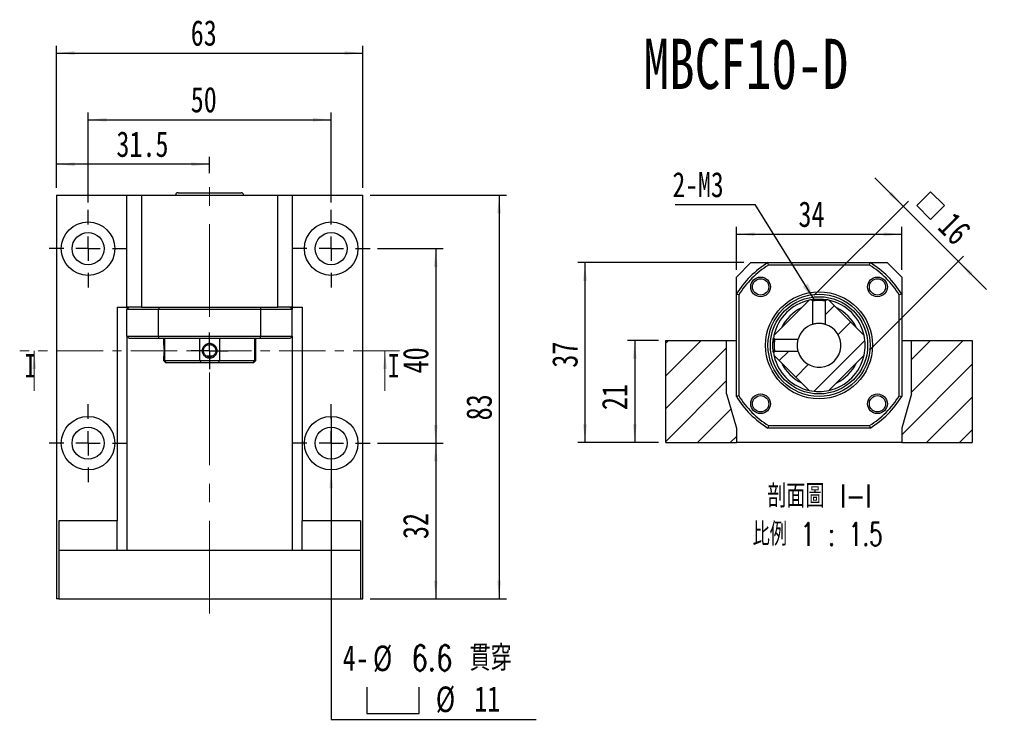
# Model space of a CAD drawing. Header units: millimetres. Extents: x 33 to 276, y 6 to 197.
# Tile 2 of 11: x 33 to 168, y 101 to 197. Entities that reach past the tile are written whole.
import ezdxf

# ---------------------------------------------------------------- set-up
doc = ezdxf.new("R2010")
doc.units = ezdxf.units.MM
doc.linetypes.add('CENTER', pattern=[10.16, 6.35, -1.27, 1.27, -1.27])
doc.linetypes.add('CENTERX2', pattern=[20.32, 12.7, -2.54, 2.54, -2.54])
doc.layers.add('FORMAT', color=7, linetype='Continuous')
doc.styles.add('SLDTEXTSTYLE0', font='TXT', dxfattribs={"width": 0.75})
doc.styles.add('SLDTEXTSTYLE1', font='TXT', dxfattribs={"width": 0.75, "bigfont": 'bigfont'})
doc.styles.add('SLDTEXTSTYLE3', font='TXT', dxfattribs={"width": 0.675, "bigfont": 'bigfont'})
doc.dimstyles.new('SLDDIMSTYLE1', dxfattribs={"dimtxt": 3.5, "dimasz": 2.5, "dimexe": 0, "dimexo": 0.0625, "dimgap": 0.875, "dimtad": 1, "dimlfac": 1.5, "dimrnd": 1e-09, "dimzin": 12, "dimdsep": 46, "dimtxsty": 'SLDTEXTSTYLE0', "dimsah": 1, "dimcen": 0.09, "dimadec": 0, "dimazin": 3, "dimtfac": 1, "dimtofl": 0, "dimtmove": 0, "dimatfit": 3, "dimfxl": 1, "dimfrac": 2, "dimtolj": 1, "dimtzin": 12, "dimarcsym": 0})
doc.dimstyles.new('SLDDIMSTYLE2', dxfattribs={"dimtxt": 3.5, "dimasz": 2.5, "dimexe": 0, "dimexo": 0.0625, "dimgap": 0.875, "dimtad": 1, "dimdec": 1, "dimlfac": 1.5, "dimrnd": 1e-09, "dimzin": 12, "dimdsep": 46, "dimtxsty": 'SLDTEXTSTYLE0', "dimsah": 1, "dimcen": 0.09, "dimadec": 0, "dimazin": 3, "dimtfac": 1, "dimtdec": 1, "dimtmove": 0, "dimatfit": 0, "dimfxl": 1, "dimfrac": 2, "dimtolj": 1, "dimtzin": 12, "dimarcsym": 0})
doc.dimstyles.new('SLDDIMSTYLE3', dxfattribs={"dimtxt": 3.5, "dimasz": 2.5, "dimexe": 0, "dimexo": 0.0625, "dimgap": 0.875, "dimtad": 0, "dimtih": 1, "dimtoh": 1, "dimlfac": 1.5, "dimrnd": 1e-09, "dimzin": 12, "dimdsep": 46, "dimtxsty": 'SLDTEXTSTYLE0', "dimblk1": 'NONE', "dimsah": 1, "dimcen": 0, "dimadec": 0, "dimazin": 3, "dimtfac": 1, "dimtmove": 0, "dimatfit": 3, "dimldrblk": 'NONE', "dimfxl": 1, "dimfrac": 2, "dimtolj": 1, "dimtzin": 12, "dimarcsym": 0})
doc.dimstyles.new('SLDDIMSTYLE4', dxfattribs={"dimtxt": 3.5, "dimasz": 2.5, "dimexe": 0, "dimexo": 0.0625, "dimgap": 0.875, "dimtad": 1, "dimlfac": 1.5, "dimrnd": 1e-09, "dimzin": 12, "dimdsep": 46, "dimtxsty": 'SLDTEXTSTYLE0', "dimsah": 1, "dimcen": 0.09, "dimadec": 0, "dimazin": 3, "dimtfac": 1, "dimtmove": 0, "dimatfit": 0, "dimfxl": 1, "dimfrac": 2, "dimtolj": 1, "dimtzin": 12, "dimarcsym": 0})
doc.dimstyles.new('SLDDIMSTYLE5', dxfattribs={"dimtxt": 0.18, "dimasz": 2.5, "dimexe": 0, "dimexo": 0.0625, "dimgap": 0, "dimtad": 0, "dimtih": 1, "dimtoh": 1, "dimdec": 0, "dimrnd": 1e-09, "dimzin": 0, "dimdsep": 46, "dimtxsty": 'Standard', "dimsah": 1, "dimcen": 0.09, "dimadec": 0, "dimazin": 0, "dimtfac": 2.5, "dimtdec": 0, "dimtofl": 0, "dimtmove": 0, "dimatfit": 3, "dimfxl": 1, "dimfrac": 2, "dimtolj": 1, "dimtzin": 0, "dimarcsym": 0})

# ---------------------------------------------------------------- blocks, each defined once
blk = doc.blocks.new('_D')
at = {"layer": 'FORMAT', "color": 7}
for p, q in [((41.95, 171.88), (41.95, 184.21)), ((75.29, 171.88), (75.29, 184.21)), ((41.95, 183.21), (75.29, 183.21))]:
    blk.add_line(p, q, dxfattribs=at)
for points in [[(41.95, 183.21), (44.45, 182.96), (44.45, 183.46)], [(75.29, 183.21), (72.79, 183.46), (72.79, 182.96)]]:
    blk.add_solid(points, dxfattribs=at)
at = {"layer": 'FORMAT', "color": 7, "insert": (56.03, 187.73), "char_height": 3.5, "attachment_point": 1, "style": 'SLDTEXTSTYLE0'}
blk.add_mtext('50', dxfattribs=at)
blk = doc.blocks.new('_D_1')
at = {"layer": 'FORMAT', "color": 7}
for p, q in [((37.62, 173.88), (37.62, 193.36)), ((79.62, 173.88), (79.62, 193.36)), ((37.62, 192.36), (79.62, 192.36))]:
    blk.add_line(p, q, dxfattribs=at)
for points in [[(37.62, 192.36), (40.12, 192.11), (40.12, 192.61)], [(79.62, 192.36), (77.12, 192.61), (77.12, 192.11)]]:
    blk.add_solid(points, dxfattribs=at)
at = {"layer": 'FORMAT', "color": 7, "insert": (56.03, 196.87), "char_height": 3.5, "attachment_point": 1, "style": 'SLDTEXTSTYLE0'}
blk.add_mtext('63', dxfattribs=at)
blk = doc.blocks.new('_D_2')
at = {"layer": 'FORMAT', "color": 7}
for p, q in [((80.62, 172.88), (99.31, 172.88)), ((98.31, 172.88), (98.31, 117.55)), ((80.62, 117.55), (99.31, 117.55))]:
    blk.add_line(p, q, dxfattribs=at)
for points in [[(98.31, 172.88), (98.06, 170.38), (98.56, 170.38)], [(98.31, 117.55), (98.56, 120.05), (98.06, 120.05)]]:
    blk.add_solid(points, dxfattribs=at)
at = {"layer": 'FORMAT', "color": 7, "insert": (93.8, 142.01), "char_height": 3.5, "attachment_point": 1, "rotation": 90, "style": 'SLDTEXTSTYLE0'}
blk.add_mtext('83', dxfattribs=at)
blk = doc.blocks.new('_D_3')
at = {"layer": 'FORMAT', "color": 7}
for p, q in [((37.62, 173.88), (37.62, 178.12)), ((58.62, 177.12), (37.62, 177.12)), ((58.62, 175.88), (58.62, 178.12))]:
    blk.add_line(p, q, dxfattribs=at)
for points in [[(37.62, 177.12), (40.12, 176.87), (40.12, 177.37)], [(58.62, 177.12), (56.12, 177.37), (56.12, 176.87)]]:
    blk.add_solid(points, dxfattribs=at)
at = {"layer": 'FORMAT', "color": 7, "insert": (45.84, 181.63), "char_height": 3.5, "attachment_point": 1, "style": 'SLDTEXTSTYLE0'}
blk.add_mtext('31.5', dxfattribs=at)
blk = doc.blocks.new('_D_4')
at = {"layer": 'FORMAT', "color": 7}
for p, q in [((81.62, 165.55), (90.62, 165.55)), ((89.62, 165.55), (89.62, 138.88)), ((81.62, 138.88), (90.62, 138.88))]:
    blk.add_line(p, q, dxfattribs=at)
for points in [[(89.62, 165.55), (89.37, 163.05), (89.87, 163.05)], [(89.62, 138.88), (89.87, 141.38), (89.37, 141.38)]]:
    blk.add_solid(points, dxfattribs=at)
at = {"layer": 'FORMAT', "color": 7, "insert": (85.11, 148.45), "char_height": 3.5, "attachment_point": 1, "rotation": 90, "style": 'SLDTEXTSTYLE0'}
blk.add_mtext('40', dxfattribs=at)
blk = doc.blocks.new('_D_5')
at = {"layer": 'FORMAT', "color": 7}
for p, q in [((81.62, 138.88), (90.62, 138.88)), ((89.62, 138.88), (89.62, 117.55)), ((80.62, 117.55), (90.62, 117.55))]:
    blk.add_line(p, q, dxfattribs=at)
for points in [[(89.62, 138.88), (89.37, 136.38), (89.87, 136.38)], [(89.62, 117.55), (89.87, 120.05), (89.37, 120.05)]]:
    blk.add_solid(points, dxfattribs=at)
at = {"layer": 'FORMAT', "color": 7, "insert": (85.11, 125.74), "char_height": 3.5, "attachment_point": 1, "rotation": 90, "style": 'SLDTEXTSTYLE0'}
blk.add_mtext('32', dxfattribs=at)
blk = doc.blocks.new('SW_SYMBOL_HOLE_SPOT')
at = {"layer": 'FORMAT', "color": 0}
for p, q in [((0, 875), (0, 75)), ((1600, 75), (1600, 875)), ((0, 75), (1600, 75))]:
    blk.add_line(p, q, dxfattribs=at)
blk = doc.blocks.new('_D_6')
at = {"layer": 'FORMAT'}
for p, q in [((75.29, 142.55), (75.29, 135.21)), ((75.29, 135.21), (75.29, 101.02)), ((75.29, 101.02), (103.38, 101.02))]:
    blk.add_line(p, q, dxfattribs=at)
blk.add_solid([(75.29, 135.21), (75.04, 132.71), (75.54, 132.71)], dxfattribs=at)
at = {"layer": 'FORMAT', "xscale": 0.0044707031, "yscale": 0.0044707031, "zscale": 0.0044707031}
blk.add_blockref('SW_SYMBOL_HOLE_SPOT', (80.18, 101.51), dxfattribs=at)
at = {"layer": 'FORMAT', "char_height": 3.5, "attachment_point": 1}
for s, insert, style in [('4-', (76.87, 111.19), 'SLDTEXTSTYLE0'), ('%%c', (81.01, 111.14), 'SLDTEXTSTYLE0'), ('6.6 \\M+18AD1\\M+190FA', (86.29, 111.19), 'SLDTEXTSTYLE1'), ('%%c', (89.63, 105.53), 'SLDTEXTSTYLE0'), ('11', (94.9, 105.58), 'SLDTEXTSTYLE0')]:
    blk.add_mtext(s, dxfattribs=dict(at, insert=insert, style=style))
blk = doc.blocks.new('_NONE')
blk = doc.blocks.new('SW_CENTERMARKSYMBOL_0')
at = {"layer": 'FORMAT', "color": 0}
for p, q in [((0, 3.33), (0, 5.33)), ((0, 0), (0, 1.67)), ((-3.33, 0), (-5.33, 0)), ((0, 0), (-1.67, 0)), ((0, 0), (0, -1.67)), ((0, 0), (1.67, 0)), ((3.33, 0), (5.33, 0)), ((0, -3.33), (0, -5.33))]:
    blk.add_line(p, q, dxfattribs=at)
blk = doc.blocks.new('SW_CENTERMARKSYMBOL_1')
at = {"layer": 'FORMAT', "color": 0}
for p, q in [((0, 3.33), (0, 5.33)), ((0, 0), (0, 1.67)), ((-3.33, 0), (-5.33, 0)), ((0, 0), (-1.67, 0)), ((0, 0), (0, -1.67)), ((0, 0), (1.67, 0)), ((3.33, 0), (5.33, 0)), ((0, -3.33), (0, -5.33))]:
    blk.add_line(p, q, dxfattribs=at)
blk = doc.blocks.new('SW_CENTERMARKSYMBOL_2')
at = {"layer": 'FORMAT', "color": 0}
for p, q in [((0, 1.67), (0, 2.52)), ((0, 0), (0, 1.67)), ((-1.67, 0), (-2.52, 0)), ((0, 0), (-1.67, 0)), ((0, 0), (0, -1.67)), ((0, 0), (1.67, 0)), ((1.67, 0), (2.52, 0)), ((0, -1.67), (0, -2.52))]:
    blk.add_line(p, q, dxfattribs=at)
blk = doc.blocks.new('SW_CENTERMARKSYMBOL_3')
at = {"layer": 'FORMAT', "color": 0}
for p, q in [((0, 3.33), (0, 5.33)), ((0, 0), (0, 1.67)), ((-3.33, 0), (-5.33, 0)), ((0, 0), (-1.67, 0)), ((0, 0), (0, -1.67)), ((0, 0), (1.67, 0)), ((3.33, 0), (5.33, 0)), ((0, -3.33), (0, -5.33))]:
    blk.add_line(p, q, dxfattribs=at)
blk = doc.blocks.new('SW_CENTERMARKSYMBOL_4')
at = {"layer": 'FORMAT', "color": 0}
for p, q in [((0, 3.33), (0, 5.33)), ((0, 0), (0, 1.67)), ((-3.33, 0), (-5.33, 0)), ((0, 0), (-1.67, 0)), ((0, 0), (0, -1.67)), ((0, 0), (1.67, 0)), ((3.33, 0), (5.33, 0)), ((0, -3.33), (0, -5.33))]:
    blk.add_line(p, q, dxfattribs=at)
blk = doc.blocks.new('_D_7')
at = {"layer": 'FORMAT', "color": 7}
for p, q in [((120.17, 152.96), (115.91, 152.96)), ((116.91, 152.96), (116.91, 138.96)), ((120.17, 138.96), (115.91, 138.96))]:
    blk.add_line(p, q, dxfattribs=at)
for points in [[(116.91, 152.96), (116.66, 150.46), (117.16, 150.46)], [(116.91, 138.96), (117.16, 141.46), (116.66, 141.46)]]:
    blk.add_solid(points, dxfattribs=at)
at = {"layer": 'FORMAT', "color": 7, "insert": (112.39, 143.42), "char_height": 3.5, "attachment_point": 1, "rotation": 90, "style": 'SLDTEXTSTYLE0'}
blk.add_mtext('21', dxfattribs=at)
blk = doc.blocks.new('_D_8')
at = {"layer": 'FORMAT', "color": 7}
for p, q in [((131.84, 163.63), (109.08, 163.63)), ((110.08, 163.63), (110.08, 138.96)), ((120.17, 138.96), (109.08, 138.96))]:
    blk.add_line(p, q, dxfattribs=at)
for points in [[(110.08, 163.63), (109.83, 161.13), (110.33, 161.13)], [(110.08, 138.96), (110.33, 141.46), (109.83, 141.46)]]:
    blk.add_solid(points, dxfattribs=at)
at = {"layer": 'FORMAT', "color": 7, "insert": (105.57, 149.23), "char_height": 3.5, "attachment_point": 1, "rotation": 90, "style": 'SLDTEXTSTYLE0'}
blk.add_mtext('37', dxfattribs=at)
blk = doc.blocks.new('_D_9')
at = {"layer": 'FORMAT', "color": 7}
for p, q in [((130.84, 162.63), (130.84, 168.52)), ((130.84, 167.52), (153.51, 167.52)), ((153.51, 162.63), (153.51, 168.52))]:
    blk.add_line(p, q, dxfattribs=at)
for points in [[(130.84, 167.52), (133.34, 167.27), (133.34, 167.77)], [(153.51, 167.52), (151.01, 167.77), (151.01, 167.27)]]:
    blk.add_solid(points, dxfattribs=at)
at = {"layer": 'FORMAT', "color": 7, "insert": (139.35, 172.03), "char_height": 3.5, "attachment_point": 1, "style": 'SLDTEXTSTYLE0'}
blk.add_mtext('34', dxfattribs=at)
blk = doc.blocks.new('SW_SYMBOL_MOD_BOX')
at = {"layer": 'FORMAT', "color": 0}
for p, q in [((200, 200), (200, 800)), ((200, 800), (800, 800)), ((800, 800), (800, 200)), ((200, 200), (800, 200))]:
    blk.add_line(p, q, dxfattribs=at)
blk = doc.blocks.new('_D_10')
at = {"layer": 'FORMAT', "color": 7}
for p, q in [((153.71, 171.38), (149.82, 175.27)), ((141.52, 159.19), (154.42, 172.08)), ((153.71, 171.38), (161.25, 163.83)), ((149.07, 151.65), (161.96, 164.54)), ((161.25, 163.83), (165.14, 159.95))]:
    blk.add_line(p, q, dxfattribs=at)
for points in [[(153.71, 171.38), (152.12, 173.32), (151.77, 172.97)], [(161.25, 163.83), (162.84, 161.89), (163.2, 162.24)]]:
    blk.add_solid(points, dxfattribs=at)
at = {"layer": 'FORMAT', "color": 7, "xscale": 0.0044707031, "yscale": 0.0044707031, "zscale": 0.0044707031, "rotation": 315}
blk.add_blockref('SW_SYMBOL_MOD_BOX', (154.31, 171.46), dxfattribs=at)
at = {"layer": 'FORMAT', "color": 7, "insert": (160.73, 170.81), "char_height": 3.5, "attachment_point": 1, "rotation": 315, "style": 'SLDTEXTSTYLE0'}
blk.add_mtext('16', dxfattribs=at)
blk = doc.blocks.new('SW_NOTE_0')
at = {"layer": 'FORMAT', "color": 0, "char_height": 3.175, "attachment_point": 2}
for s, insert, style in [('\\M+19655\\M+196CA\\M+19AA4 I-I', (8.63, 4.09), 'SLDTEXTSTYLE1'), ('\\M+194E4\\M+197E1 1 : 1.5', (8.39, -1.14), 'SLDTEXTSTYLE3')]:
    blk.add_mtext(s, dxfattribs=dict(at, insert=insert, style=style))
blk = doc.blocks.new('SW_NOTE_1')
at = {"layer": 'FORMAT', "color": 0}
blk.add_line((-10.94, 0), (0, 0), dxfattribs=at)
at = {"layer": 'FORMAT', "color": 0, "insert": (-11.33, 4.44), "char_height": 3.44, "attachment_point": 1, "style": 'SLDTEXTSTYLE0'}
blk.add_mtext('2-M3', dxfattribs=at)

msp = doc.modelspace()

# ---------------------------------------------------------------- hatches: boundary and pattern name
at = {"layer": 'FORMAT', "linetype": 'Continuous', "lineweight": 18}
h = msp.add_hatch(dxfattribs=at)
h.set_pattern_fill('ANSI31', color=256, style=0)
edge = h.paths.add_edge_path(flags=0)
edge.add_line((135.98581095, 150.94021325), (140.81626986, 146.10975434))
edge.add_arc((142.17227657, 152.29621996), 6.33333333, 257.6368975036, 282.3631024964)
edge.add_line((143.52828328, 146.10975434), (148.35874219, 150.94021325))
edge.add_arc((142.17227657, 152.29621996), 6.33333333, 347.6368975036, 372.3631024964)
edge.add_line((148.35874219, 153.65222667), (143.52828328, 158.48268558))
edge.add_arc((142.17227657, 152.29621996), 6.33333333, 77.6368975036, 80.6955878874)
edge.add_line((143.19624908, 158.54622727), (143.02227647, 158.37225464))
edge.add_line((143.02227657, 158.37225461), (143.02227657, 155.17328444))
edge.add_arc((142.17227657, 152.29621996), 3, -163.5407503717, 73.5407503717, ccw=False)
edge.add_line((139.29521209, 151.44621996), (136.09624192, 151.44621996))
edge.add_line((136.09624189, 151.44622006), (135.92226926, 151.27224745))
edge.add_arc((142.17227657, 152.29621996), 6.33333333, 189.3044121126, 192.3631024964)
h = msp.add_hatch(dxfattribs=at)
h.set_pattern_fill('ANSI31', color=256, style=0)
edge = h.paths.add_edge_path(flags=0)
edge.add_line((135.92226926, 153.32019248), (136.09624189, 153.14621987))
edge.add_line((136.0962419, 153.14621996), (139.29521209, 153.14621996))
edge.add_arc((142.17227657, 152.29621996), 3, 106.4592496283, 163.5407503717, ccw=False)
edge.add_line((141.32227657, 155.17328444), (141.32227657, 158.37225463))
edge.add_line((141.32227666, 158.37225464), (141.14830405, 158.54622727))
edge.add_arc((142.17227657, 152.29621996), 6.33333333, 99.3044143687, 102.3631024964)
edge.add_line((140.81626986, 158.48268558), (135.98581095, 153.65222667))
edge.add_arc((142.17227657, 152.29621996), 6.33333333, 167.6368975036, 170.6955856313)
h = msp.add_hatch(dxfattribs=at)
h.set_pattern_fill('ANSI31', color=256, style=0)
h.paths.add_polyline_path([(130.83894324, 140.96288663), (129.5056099, 145.62955329), (129.5056099, 152.96288663), (121.17227657, 152.96288663), (121.17227657, 138.96288663), (130.83894324, 138.96288663)], flags=0)
h = msp.add_hatch(dxfattribs=at)
h.set_pattern_fill('ANSI31', color=256, style=0)
h.paths.add_polyline_path([(154.83894324, 145.62955329), (153.5056099, 140.96288663), (153.5056099, 138.96288663), (163.17227657, 138.96288663), (163.17227657, 152.96288663), (154.83894324, 152.96288663)], flags=0)

# ---------------------------------------------------------------- linework, layer by layer
at = {"color": 7, "linetype": 'Continuous', "lineweight": 25}
for p, q in [((37.62066994, 172.88151887), (37.62066994, 117.54818453)), ((37.62066994, 172.88151887), (47.28733633, 172.88151887)), ((47.28733633, 157.54818612), (47.28733633, 172.88151887)), ((47.28733633, 172.88151887), (49.28733666, 172.88151887)), ((49.28733666, 172.88151887), (49.28733666, 157.54818612)), ((49.28733666, 172.88151887), (67.9540039, 172.88151887)), ((54.28733686, 173.21485225), (62.9540037, 173.21485225)), ((67.9540039, 157.54818612), (67.9540039, 172.88151887)), ((67.9540039, 172.88151887), (69.95400423, 172.88151887)), ((69.95400423, 172.88151887), (69.95400423, 157.54818612)), ((69.95400423, 172.88151887), (79.62067062, 172.88151887)), ((79.62067062, 117.54818453), (79.62067062, 172.88151887)), ((132.83894295, 163.62955391), (130.83894262, 161.62955358)), ((132.83894295, 163.62955391), (135.14850745, 163.62955391)), ((135.14850745, 163.62955391), (149.19604569, 163.62955391)), ((149.19604569, 163.62955391), (151.50561019, 163.62955391)), ((153.50561052, 161.62955358), (151.50561019, 163.62955391)), ((149.10047958, 163.2962199), (135.24407356, 163.2962199)), ((130.83894262, 159.31998908), (130.83894262, 161.62955358)), ((153.50561052, 161.62955358), (153.50561052, 159.31998908)), ((130.83894262, 145.27245084), (130.83894262, 159.31998908)), ((153.50561052, 159.31998908), (153.50561052, 145.27245084)), ((131.17227663, 159.22442297), (131.17227663, 145.36801695)), ((135.98581115, 153.65222672), (140.81626981, 158.48268538)), ((141.32227654, 155.17328432), (141.32227654, 158.37225474)), ((143.0222766, 158.37225474), (143.0222766, 155.17328432)), ((143.52828332, 158.48268538), (148.35874199, 153.65222672)), ((153.17227651, 145.36801695), (153.17227651, 159.22442297)), ((45.95400402, 157.54818612), (45.95400402, 128.21485295)), ((45.95400402, 157.54818612), (47.28733633, 157.54818612)), ((49.28733666, 157.54818612), (47.28733633, 157.54818612)), ((47.28733633, 157.54818612), (47.28733633, 157.21485211)), ((51.59690116, 157.21485211), (47.28733633, 157.21485211)), ((47.28733633, 153.54818547), (47.28733633, 157.21485211)), ((49.28733666, 157.54818612), (67.9540039, 157.54818612)), ((65.6444394, 157.21485211), (51.59690116, 157.21485211)), ((51.59690116, 153.54818547), (51.59690116, 157.21485211)), ((65.6444394, 153.54818547), (65.6444394, 157.21485211)), ((69.95400423, 157.21485211), (65.6444394, 157.21485211)), ((69.95400423, 157.54818612), (67.9540039, 157.54818612)), ((69.95400423, 157.54818612), (71.28733654, 157.54818612)), ((69.95400423, 157.54818612), (69.95400423, 157.21485211)), ((69.95400423, 153.54818547), (69.95400423, 157.21485211)), ((71.28733654, 157.54818612), (71.28733654, 128.21485295)), ((47.28733633, 153.54818547), (47.28733633, 124.21484981)), ((47.28733633, 153.54818547), (51.59690116, 153.54818547)), ((51.69246727, 153.2148527), (47.62067034, 153.2148527)), ((51.59690116, 153.54818547), (65.6444394, 153.54818547)), ((65.54887328, 153.2148527), (51.69246727, 153.2148527)), ((52.28733715, 153.2148527), (52.28733715, 152.54365597)), ((52.43420486, 153.2148527), (52.43420486, 150.21485283)), ((57.26466352, 150.21485283), (57.26466352, 153.2148527)), ((59.97667703, 153.2148527), (59.97667703, 150.21485283)), ((64.8071357, 150.21485283), (64.8071357, 153.2148527)), ((64.95400341, 150.21485283), (64.95400341, 153.2148527)), ((69.62067022, 153.2148527), (65.54887328, 153.2148527)), ((65.6444394, 153.54818547), (69.95400423, 153.54818547)), ((69.95400423, 153.54818547), (69.95400423, 124.21484981)), ((121.17227623, 138.96288693), (121.17227623, 152.96288666)), ((121.17227623, 152.96288666), (129.50561031, 152.96288666)), ((129.50561031, 145.62955344), (129.50561031, 152.96288666)), ((129.50561031, 152.96288666), (130.83894262, 152.96288666)), ((136.09624179, 153.14621999), (139.29521221, 153.14621999)), ((153.50561052, 152.96288666), (154.83894283, 152.96288666)), ((154.83894283, 152.96288666), (163.17227691, 152.96288666)), ((154.83894283, 145.62955344), (154.83894283, 152.96288666)), ((163.17227691, 152.96288666), (163.17227691, 138.96288693)), ((139.29521221, 151.44621993), (136.09624179, 151.44621993)), ((52.28733715, 150.55292913), (52.28733715, 150.21485283)), ((52.28733715, 150.21485283), (52.62067054, 149.88151882)), ((52.28733715, 150.21485283), (52.43420486, 150.21485283)), ((52.43420486, 150.21485283), (57.26466352, 150.21485283)), ((52.73992825, 149.88151882), (52.62067054, 149.88151882)), ((57.43034426, 149.88151882), (52.73992825, 149.88151882)), ((57.26466352, 150.21485283), (59.97667703, 150.21485283)), ((59.8109963, 149.88151882), (57.43034426, 149.88151882)), ((58.12120439, 150.86301485), (59.11733033, 150.86301485)), ((64.5014123, 149.88151882), (59.8109963, 149.88151882)), ((59.97667703, 150.21485283), (64.8071357, 150.21485283)), ((64.62067002, 149.88151882), (64.5014123, 149.88151882)), ((64.62067002, 149.88151882), (64.95400341, 150.21485283)), ((64.8071357, 150.21485283), (64.95400341, 150.21485283)), ((140.81626981, 146.10975454), (135.98581115, 150.94021321)), ((148.35874199, 150.94021321), (143.52828332, 146.10975454)), ((129.50561031, 145.62955344), (130.83894262, 140.96288601)), ((154.83894283, 145.62955344), (153.50561052, 140.96288601)), ((130.83894262, 140.96288601), (130.83894262, 138.96288693)), ((149.19604569, 140.96288601), (135.14850745, 140.96288601)), ((135.24407356, 141.29622002), (149.10047958, 141.29622002)), ((153.50561052, 140.96288601), (153.50561052, 138.96288693)), ((121.17227623, 138.96288693), (130.83894262, 138.96288693)), ((153.50561052, 138.96288693), (130.83894262, 138.96288693)), ((153.50561052, 138.96288693), (163.17227691, 138.96288693)), ((45.95400402, 128.21485295), (37.95400395, 128.21485295)), ((37.95400395, 128.21485295), (37.95400395, 124.21484981)), ((45.95400402, 124.21484981), (45.95400402, 128.21485295)), ((79.28733661, 128.21485295), (71.28733654, 128.21485295)), ((71.28733654, 124.21484981), (71.28733654, 128.21485295)), ((79.28733661, 128.21485295), (79.28733661, 124.21484981)), ((37.95400395, 124.21484981), (79.28733661, 124.21484981)), ((37.95400395, 124.21484981), (37.95400395, 117.54818453)), ((79.28733661, 124.21484981), (79.28733661, 117.54818453)), ((37.95400395, 117.54818453), (37.62066994, 117.54818453)), ((37.95400395, 117.54818453), (79.28733661, 117.54818453)), ((79.28733661, 117.54818453), (79.62067062, 117.54818453))]:
    msp.add_line(p, q, dxfattribs=at)
at = {"color": 7, "linetype": 'CENTER', "lineweight": 18}
msp.add_line((84.66067028, 151.54818561), (32.58067028, 151.54818561), dxfattribs=at)
at = {"color": 7, "linetype": 'Continuous', "lineweight": 18}
for p, q in [((34.58067028, 146.04818561), (34.58067028, 151.54818561)), ((82.66067028, 146.04818561), (82.66067028, 151.54818561))]:
    msp.add_line(p, q, dxfattribs=at)
at = {"color": 7, "linetype": 'Continuous', "lineweight": 25, "flags": 128}
for points in [[(141.14830409, 158.54622704), (141.19232056, 158.50221087), (141.23633712, 158.45819408), (141.32227669, 158.37225474)], [(143.02227645, 158.37225474), (143.066293, 158.41627091), (143.11030956, 158.4602877), (143.19624905, 158.54622704)], [(136.09624179, 153.14621984), (136.05222562, 153.19023639), (136.00820883, 153.23425295), (135.92226949, 153.32019245)], [(135.86430646, 151.72998045), (135.91283706, 151.33157932), (135.9201796, 151.28508444)], [(135.92226949, 151.27224748), (135.96628566, 151.31626395), (136.01030245, 151.36028051), (136.09624179, 151.44622009)], [(135.98581115, 150.94021321), (136.00504606, 150.85525439), (136.13344689, 150.38738556)]]:
    msp.add_lwpolyline(points, dxfattribs=at)
at = {"color": 7, "linetype": 'Continuous', "lineweight": 25}
for centre, radius in [((41.95400361, 165.54818561), 3.66666667), ((75.28733694, 165.54818561), 3.66666667), ((41.95400361, 165.54818561), 2.2), ((75.28733694, 165.54818561), 2.2), ((134.15839972, 160.31009681), 1.35), ((134.15839972, 160.31009681), 1.11666667), ((150.18615342, 160.31009681), 1.35), ((150.18615342, 160.31009681), 1.11666667), ((142.17227657, 152.29621996), 7.33333333), ((142.17227657, 152.29621996), 7), ((142.17227657, 152.29621996), 6.66666667), ((134.15839972, 144.28234311), 1.35), ((134.15839972, 144.28234311), 1.11666667), ((150.18615342, 144.28234311), 1.35), ((150.18615342, 144.28234311), 1.11666667), ((41.95400361, 138.88151894), 3.66666667), ((75.28733694, 138.88151894), 3.66666667), ((41.95400361, 138.88151894), 2.2), ((75.28733694, 138.88151894), 2.2)]:
    msp.add_circle(centre, radius, dxfattribs=at)
for centre, radius, start, end in [((54.28733694, 172.88151894), 0.33333333, 90, 180), ((62.95400361, 172.88151894), 0.33333333, 0, 90), ((142.17227657, 152.29621996), 13.33333333, 121.7883306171, 148.2116693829), ((142.17227657, 152.29621996), 13.33333333, 31.7883306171, 58.2116693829), ((142.17227657, 152.29621996), 13, 122.204227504, 147.795772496), ((142.17227657, 152.29621996), 13, 32.204227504, 57.795772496), ((142.17227657, 152.29621996), 6.33333333, 102.3631024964, 167.6368975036), ((142.17227657, 152.29621996), 6.33333333, 99.3044143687, 102.3631024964), ((142.17227657, 152.29621996), 6.33333333, 77.6368975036, 80.6955878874), ((142.17227657, 152.29621996), 6.33333333, 12.3631024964, 77.6368975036), ((142.17227657, 152.29621996), 5.66666667, 115.2500772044, 154.7499227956), ((142.17227657, 152.29621996), 5.66666667, 25.2500772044, 64.7499227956), ((142.17227657, 152.29621996), 3, 196.4592496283, 73.5407503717), ((142.17227657, 152.29621996), 3, 106.4592496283, 163.5407503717), ((142.17227657, 152.29621996), 6.33333333, 170.6955856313, 176.4390687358), ((142.17227657, 152.29621996), 6.33333333, 167.6368975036, 170.6955856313), ((142.17227657, 152.29621996), 6.33333333, 347.6368975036, 12.3631024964), ((142.17227657, 152.29621996), 6.33333333, 189.3044121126, 192.3631024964), ((142.17227657, 152.29621996), 6.33333333, 197.5414032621, 257.6368975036), ((142.17227657, 152.29621996), 5.66666667, 205.2500772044, 244.7499227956), ((142.17227657, 152.29621996), 6.33333333, 282.3631024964, 347.6368975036), ((142.17227657, 152.29621996), 5.66666667, 295.2500772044, 334.7499227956), ((142.17227657, 152.29621996), 6.33333333, 257.6368975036, 282.3631024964), ((142.17227657, 152.29621996), 13.33333333, 211.7883306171, 238.2116693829), ((142.17227657, 152.29621996), 13, 212.204227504, 237.795772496), ((142.17227657, 152.29621996), 13, 302.204227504, 327.795772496), ((142.17227657, 152.29621996), 13.33333333, 301.7883306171, 328.2116693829)]:
    msp.add_arc(centre, radius, start, end, dxfattribs=at)
for points in [[(135.24407334, 163.29621996), (135.21200708, 163.40730073), (135.18015447, 163.51841243), (135.1485074, 163.62955329)], [(149.1004798, 163.29621996), (149.13254606, 163.40730073), (149.16439867, 163.51841243), (149.19604574, 163.62955329)], [(131.17227657, 159.22442319), (131.0611958, 159.25648945), (130.9500841, 159.28834206), (130.83894324, 159.31998913)], [(153.5056099, 159.31998913), (153.39446904, 159.28834206), (153.28335734, 159.25648945), (153.17227657, 159.22442319)], [(47.62067028, 157.54818561), (47.50958951, 157.43710484), (47.39847781, 157.32599313), (47.28733694, 157.21485227)], [(51.69246705, 157.54818561), (51.66040079, 157.43710484), (51.62854818, 157.32599313), (51.59690111, 157.21485227)], [(65.54887351, 157.54818561), (65.58093976, 157.43710484), (65.61279238, 157.32599313), (65.64443945, 157.21485227)], [(69.62067028, 157.54818561), (69.73175105, 157.43710484), (69.84286275, 157.32599313), (69.95400361, 157.21485227)], [(47.62067028, 153.21485227), (47.50958951, 153.32593304), (47.39847781, 153.43704475), (47.28733694, 153.54818561)], [(51.69246705, 153.21485227), (51.66040079, 153.32593304), (51.62854818, 153.43704475), (51.59690111, 153.54818561)], [(65.54887351, 153.21485227), (65.58093976, 153.32593304), (65.61279238, 153.43704475), (65.64443945, 153.54818561)], [(69.95400361, 153.54818561), (69.84286275, 153.43704475), (69.73175105, 153.32593304), (69.62067028, 153.21485227)], [(52.43420465, 150.21485227), (52.53583609, 150.10367352), (52.63773704, 149.99255949), (52.73992849, 149.88151894)], [(57.26466357, 150.21485227), (57.32026263, 150.10367352), (57.37550065, 149.99255949), (57.43034425, 149.88151894)], [(59.97667699, 150.21485227), (59.92107793, 150.10367352), (59.86583991, 149.99255949), (59.8109963, 149.88151894)], [(64.8071359, 150.21485227), (64.70550447, 150.10367352), (64.60360352, 149.99255949), (64.50141206, 149.88151894)], [(131.17227657, 145.36801673), (131.0611958, 145.33595047), (130.9500841, 145.30409786), (130.83894324, 145.27245079)], [(153.17227657, 145.36801673), (153.28335734, 145.33595047), (153.39446904, 145.30409786), (153.5056099, 145.27245079)], [(135.24407334, 141.29621996), (135.21200708, 141.18513919), (135.18015447, 141.07402749), (135.1485074, 140.96288663)], [(149.1004798, 141.29621996), (149.13254606, 141.18513919), (149.16439867, 141.07402749), (149.19604574, 140.96288663)]]:
    msp.add_open_spline(points, degree=3, dxfattribs=at)
for points, knots in [([(141.16643888, 158.54917064), (141.16656178, 158.54919073), (141.17251814, 158.55016448), (141.21947926, 158.55764092), (141.31206769, 158.57119824), (141.44427581, 158.58815482), (141.60001476, 158.60438537), (141.77702475, 158.61810578), (141.97021092, 158.62737704), (142.17311735, 158.63067745), (142.37581815, 158.62732318), (142.56836457, 158.61804582), (142.7448746, 158.60435617), (142.90057574, 158.58811027), (143.03173788, 158.57131344), (143.12731384, 158.55728737), (143.18609993, 158.54790788), (143.19282772, 158.54679363), (143.19624874, 158.54622704)], [0, 0, 0, 0, 0.0013548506, 0.06565838, 0.1304415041, 0.1984939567, 0.2667602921, 0.3326344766, 0.3987441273, 0.4676900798, 0.536330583, 0.6022285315, 0.6679921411, 0.7362450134, 0.8042255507, 0.8690158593, 0.9333956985, 1, 1, 1, 1]), ([(143.02227657, 158.37225461), (143.02164133, 158.37242924), (143.02031194, 158.37279469), (143.00884486, 158.37545638), (142.988295, 158.37961675), (142.95608026, 158.38546757), (142.91064687, 158.39297501), (142.85032246, 158.4020591), (142.7444636, 158.41741339), (142.58192182, 158.43548036), (142.37125625, 158.44938207), (142.13771569, 158.45593912), (141.85246085, 158.4440822), (141.58386785, 158.41649378), (141.41381335, 158.39005068), (141.33712393, 158.37621199), (141.32228044, 158.37225409), (141.32227657, 158.37225463), (141.32227657, 158.37225463)], [0, 0, 0, 0, 0.0279700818, 0.0585343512, 0.0917019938, 0.1274800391, 0.1658739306, 0.206887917, 0.2505253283, 0.3475956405, 0.4308827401, 0.5004273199, 0.6099846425, 0.750027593, 0.8474647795, 0.9307560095, 0.9999396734, 1, 1, 1, 1]), ([(143.02227657, 155.17328444), (143.02227657, 155.17328444), (143.01665144, 155.17496289), (142.99476464, 155.18129243), (142.97859295, 155.18591691), (142.91419807, 155.20337164), (142.85155758, 155.21940479), (142.73369206, 155.2434934), (142.69108203, 155.25138565), (142.59922079, 155.26604858), (142.54942801, 155.27286486), (142.39567342, 155.28966717), (142.28348765, 155.29622275), (142.06091511, 155.29621717), (141.94854419, 155.28963975), (141.74367639, 155.26723327), (141.64971507, 155.25144173), (141.4928824, 155.21937404), (141.43050354, 155.20341207), (141.3443234, 155.18005191), (141.32227657, 155.17328444), (141.32227657, 155.17328444)], [0, 0, 0, 0, 0.0625, 0.0625, 0.125, 0.125, 0.25, 0.25, 0.3125, 0.3125, 0.375, 0.375, 0.5, 0.5, 0.625, 0.625, 0.75, 0.75, 0.875, 0.875, 1, 1, 1, 1]), ([(52.28733715, 152.54365597), (52.28996695, 152.53020668), (52.2952101, 152.50339231), (52.32876497, 152.26814916), (52.35650733, 151.9977903), (52.36872414, 151.74535021), (52.37163648, 151.54820591), (52.36877964, 151.35110652), (52.35654951, 151.09874994), (52.32876588, 150.82829476), (52.29519392, 150.59275021), (52.28998311, 150.56622035), (52.28737254, 150.55292913)], [0, 0, 0, 0, 0.12641599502, 0.25204053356, 0.37637153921, 0.4370398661, 0.50004290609, 0.56285642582, 0.62343797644, 0.74796067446, 0.8737306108, 1, 1, 1, 1]), ([(58.62067028, 150.55271586), (58.52996893, 150.5528036), (58.35206695, 150.57277967), (58.10147794, 150.67366331), (57.85616048, 150.86204673), (57.64476567, 151.15305548), (57.58101066, 151.50645517), (57.61703904, 151.80967118), (57.7211118, 152.05380847), (57.88957407, 152.25952577), (58.10170592, 152.42311501), (58.35271591, 152.52381023), (58.62142488, 152.55375262), (58.88994585, 152.52387213), (59.14020275, 152.42298612), (59.35188822, 152.2593939), (59.52013198, 152.05354544), (59.62412806, 151.80934266), (59.65504955, 151.54774421), (59.62413631, 151.28610627), (59.51970078, 151.04202416), (59.35114043, 150.83626425), (59.13922495, 150.67274673), (58.88885837, 150.57218591), (58.71118148, 150.5526283), (58.62067028, 150.55271586)], [0, 0, 0, 0, 0.0427330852, 0.0838337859, 0.126218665, 0.1882624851, 0.2496552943, 0.2910825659, 0.331315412, 0.3735192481, 0.4159522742, 0.4571091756, 0.4999235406, 0.5425556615, 0.5836113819, 0.6260263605, 0.6681935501, 0.7084536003, 0.7499576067, 0.7913930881, 0.8316568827, 0.8739107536, 0.9163060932, 0.957356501, 1, 1, 1, 1]), ([(135.91930416, 151.29051762), (135.91928247, 151.29065085), (135.91830368, 151.29666397), (135.91079936, 151.34377922), (135.89722122, 151.43656918), (135.88026479, 151.56888075), (135.86406132, 151.72451982), (135.85038473, 151.90116118), (135.84113821, 152.09376309), (135.83782122, 152.29637714), (135.8411467, 152.49904035), (135.8504213, 152.69188727), (135.86411668, 152.86856231), (135.88036518, 153.02433995), (135.89715838, 153.15550391), (135.91118256, 153.25108078), (135.92057401, 153.30995511), (135.92169744, 153.31673832), (135.92226949, 153.32019237)], [0, 0, 0, 0, 0.0014579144, 0.0658009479, 0.1306499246, 0.1987888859, 0.2670119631, 0.3327615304, 0.3986645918, 0.4673304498, 0.5361440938, 0.6021557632, 0.6679521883, 0.7361451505, 0.8040350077, 0.868786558, 0.9331854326, 1, 1, 1, 1]), ([(136.0962419, 153.14621996), (136.09606653, 153.14558558), (136.09569946, 153.14425771), (136.09303527, 153.13280051), (136.08887243, 153.11225816), (136.08301895, 153.08004096), (136.07550873, 153.03458649), (136.06642166, 152.97421367), (136.05106628, 152.86826114), (136.03299904, 152.70553786), (136.01911167, 152.49458836), (136.01255387, 152.26110886), (136.02446176, 151.97649268), (136.04879674, 151.73665598), (136.07024624, 151.59201117), (136.0816488, 151.51966444), (136.0898614, 151.4746058), (136.09513427, 151.45027693), (136.09588784, 151.44751686), (136.09624192, 151.44621996)], [0, 0, 0, 0, 0.0279370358, 0.0584767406, 0.0916282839, 0.1273986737, 0.1657933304, 0.2068164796, 0.2504714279, 0.3475511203, 0.4308912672, 0.5005327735, 0.6096892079, 0.7493381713, 0.8097581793, 0.8650229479, 0.9151413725, 0.9601269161, 1, 1, 1, 1]), ([(139.29521209, 153.14621996), (139.29521209, 153.14621996), (139.29353364, 153.14059483), (139.2872041, 153.11870803), (139.28257962, 153.10253635), (139.26512489, 153.03814146), (139.24909174, 152.97550097), (139.22500313, 152.85763545), (139.21711088, 152.81502543), (139.20244795, 152.72316418), (139.19563167, 152.6733714), (139.17882936, 152.51961681), (139.17227378, 152.40743104), (139.17227936, 152.1848585), (139.17885678, 152.07248758), (139.20126326, 151.86761978), (139.2170548, 151.77365846), (139.24912249, 151.6168258), (139.26508446, 151.55444693), (139.28844462, 151.46826679), (139.29521209, 151.44621996), (139.29521209, 151.44621996)], [0, 0, 0, 0, 0.0625, 0.0625, 0.125, 0.125, 0.25, 0.25, 0.3125, 0.3125, 0.375, 0.375, 0.5, 0.5, 0.625, 0.625, 0.75, 0.75, 0.875, 0.875, 1, 1, 1, 1]), ([(58.62067028, 150.69818561), (58.68265591, 150.69818767), (58.81881404, 150.71313659), (59.02954119, 150.78996043), (59.23104322, 150.93767525), (59.37893234, 151.13919212), (59.45570885, 151.35020357), (59.4813003, 151.58284569), (59.43257442, 151.86733958), (59.26264331, 152.1355806), (59.03038805, 152.30591656), (58.81963537, 152.38303234), (58.5861154, 152.40895584), (58.30085181, 152.35991323), (58.03226311, 152.18923972), (57.86220452, 151.95664503), (57.78552485, 151.74573126), (57.76006964, 151.51321891), (57.80886053, 151.22881659), (57.97884404, 150.96060817), (58.21128902, 150.79025886), (58.42228869, 150.71315967), (58.55861131, 150.69818354), (58.62067028, 150.69818561)], [0, 0, 0, 0, 0.0348347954, 0.0765170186, 0.1250674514, 0.1738951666, 0.2156192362, 0.2502586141, 0.3047288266, 0.374971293, 0.423559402, 0.4652483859, 0.5000586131, 0.5548970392, 0.6249949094, 0.6737666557, 0.715457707, 0.7500872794, 0.8045244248, 0.8747709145, 0.9233877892, 0.9651239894, 1, 1, 1, 1])]:
    msp.add_open_spline(points, degree=3, knots=knots, dxfattribs=at)
at = {"color": 7, "linetype": 'Continuous', "lineweight": 18}
for points in [[(34.58067028, 151.54818561), (34.33067028, 149.04818561), (34.83067028, 149.04818561)], [(82.66067028, 151.54818561), (82.41067028, 149.04818561), (82.91067028, 149.04818561)]]:
    msp.add_solid(points, dxfattribs=at)
at = {"layer": 'FORMAT', "color": 7, "linetype": 'CENTERX2', "lineweight": 18}
msp.add_line((58.62067028, 115.54818561), (58.62067028, 174.88151894), dxfattribs=at)

# ---------------------------------------------------------------- block references
at = {"layer": 'FORMAT', "color": 7}
for name, p in [('SW_NOTE_1', (133.4078374, 171.61020773)), ('SW_CENTERMARKSYMBOL_1', (41.95400361, 165.54818561)), ('SW_CENTERMARKSYMBOL_0', (75.28733694, 165.54818561)), ('SW_CENTERMARKSYMBOL_2', (58.62067028, 151.54818561)), ('SW_CENTERMARKSYMBOL_3', (41.95400361, 138.88151894)), ('SW_CENTERMARKSYMBOL_4', (75.28733694, 138.88151894))]:
    msp.add_blockref(name, p, dxfattribs=at)
at = {"layer": 'FORMAT'}
msp.add_blockref('SW_NOTE_0', (133.57625768, 129.14621985), dxfattribs=at)

# ---------------------------------------------------------------- texts
at = {"color": 7, "linetype": 'Continuous', "char_height": 3.175, "attachment_point": 1, "style": 'SLDTEXTSTYLE0'}
for insert in [(33.24132893, 151.09174143), (83.04333924, 151.09174143)]:
    msp.add_mtext('I', dxfattribs=dict(at, insert=insert))
at = {"layer": 'FORMAT', "color": 7, "insert": (118.09601658, 194.31808263), "char_height": 6.879166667, "attachment_point": 1, "style": 'SLDTEXTSTYLE0'}
msp.add_mtext('MBCF10-D', dxfattribs=at)

# ---------------------------------------------------------------- dimensions: what is measured, and where the dimension line sits
at = {"layer": 'FORMAT', "color": 7}
for base, p1, p2, dimstyle, picture, middle in [((79.62067028, 192.36081234), (37.62067028, 172.88151894), (79.62067028, 172.88151894), 'SLDDIMSTYLE1', '_D_1', (58.62067028, 192.36081234)), ((75.28733694, 183.21485227), (41.95400361, 170.88151894), (75.28733694, 170.88151894), 'SLDDIMSTYLE1', '_D', (58.62067028, 183.21485227)), ((37.62067028, 177.12322739), (58.62067028, 174.88151894), (37.62067028, 172.88151894), 'SLDDIMSTYLE2', '_D_3', (50.36966748, 177.12322739)), ((153.5056099, 167.52224511), (130.83894324, 161.62955329), (153.5056099, 161.62955329), 'SLDDIMSTYLE1', '_D_9', (141.94104791, 167.52224511))]:
    dim = msp.add_linear_dim(base=base, p1=p1, p2=p2, dimstyle=dimstyle, dxfattribs=at)
    dim.commit()
    dim.dimension.update_dxf_attribs({"geometry": picture, "text_midpoint": middle, "dimtype": 160})
dim = msp.add_linear_dim(base=(161.25305033, 163.83452138), p1=(140.81626986, 158.48268558), p2=(148.35874219, 150.94021325), angle=315, text='{\\fGDT;o}<>', dimstyle='SLDDIMSTYLE4', dxfattribs=at)
dim.commit()
dim.dimension.update_dxf_attribs({"geometry": '_D_10', "text_midpoint": (157.5653266, 167.52224511), "dimtype": 160})
for base, p1, p2, picture, middle in [((98.31265784, 117.54818561), (79.62067028, 172.88151894), (79.62067028, 117.54818561), '_D_2', (98.31265784, 144.59748746)), ((89.62067028, 138.88151894), (80.62067028, 165.54818561), (80.62067028, 138.88151894), '_D_4', (89.62067028, 151.03593168)), ((110.08440398, 138.96288663), (132.83894324, 163.62955329), (121.17227657, 138.96288663), '_D_8', (110.08440398, 151.81189743)), ((116.90525646, 138.96288663), (121.17227657, 152.96288663), (121.17227657, 138.96288663), '_D_7', (116.90525646, 146.002477)), ((89.62067028, 117.54818561), (80.62067028, 138.88151894), (79.62067028, 117.54818561), '_D_5', (89.62067028, 128.32666953))]:
    dim = msp.add_linear_dim(base=base, p1=p1, p2=p2, angle=90, dimstyle='SLDDIMSTYLE1', dxfattribs=at)
    dim.commit()
    dim.dimension.update_dxf_attribs({"geometry": picture, "text_midpoint": middle, "dimtype": 160})
at = {"layer": 'FORMAT'}
dim = msp.add_diameter_dim_2p(p1=(75.28733694, 142.54818561), p2=(75.28733694, 135.21485227), text='4-%%c6.6 貫穿\\P{\\fGDT;v}<>', dimstyle='SLDDIMSTYLE3', dxfattribs=at)
dim.commit()
dim.dimension.update_dxf_attribs({"geometry": '_D_6', "text_midpoint": (90.12829293, 106.62937835), "dimtype": 163})

# ---------------------------------------------------------------- leaders
at = {"layer": 'FORMAT', "color": 7}
msp.add_leader([(141.61373435, 158.41841686), (133.4078374, 171.61020773)], dimstyle='SLDDIMSTYLE5', dxfattribs=at)

doc.saveas('drawing.dxf')
